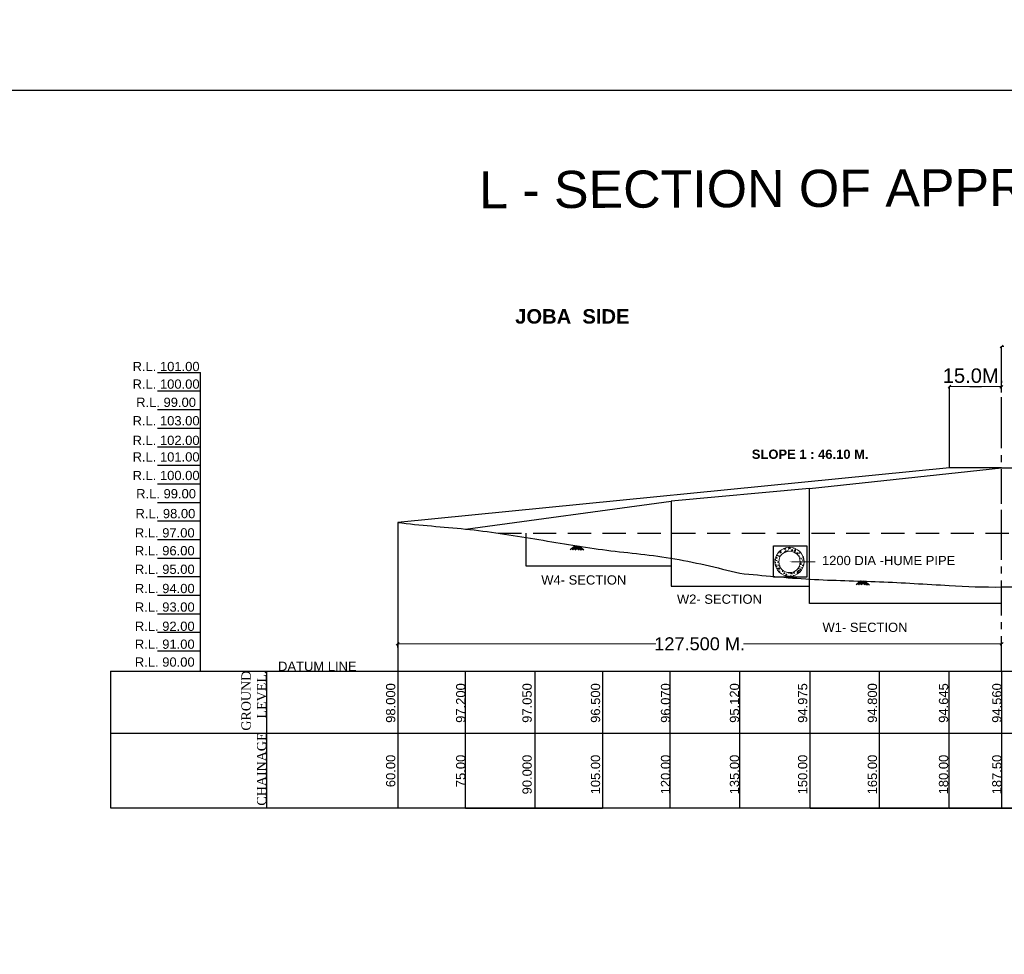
# Model space of a CAD drawing. Header units: millimetres. Extents: x -110772 to 10578, y 1312 to 153908.
# Tile 5 of 19: x -106517 to -105987, y 151883 to 152386. Entities that reach past the tile are written whole.
import ezdxf
from ezdxf import colors
from ezdxf.entities.mleader import LeaderData, LeaderLine
from ezdxf.math import Vec2, Vec3

# ---------------------------------------------------------------- set-up
doc = ezdxf.new("R2010")
doc.units = ezdxf.units.MM
doc.header["$MEASUREMENT"] = 0
doc.header["$PDMODE"] = 35
doc.header["$PDSIZE"] = -50
doc.linetypes.add('CENTER', pattern=[2, 1.25, -0.25, 0.25, -0.25])
doc.linetypes.add('DASHED2', pattern=[0.375, 0.25, -0.125])
doc.layers.add('DIMENISION', color=4, linetype='Continuous', lineweight=13)
doc.styles.add('GOMTI', font='arial.ttf', dxfattribs={"height": 5})
doc.styles.get("Standard").update_dxf_attribs({"font": 'arial.ttf', "height": 2.5})
doc.dimstyles.get("Standard").update_dxf_attribs({"dimtxt": 2.5, "dimasz": 1.5, "dimexe": 0.18, "dimexo": 0.0625, "dimgap": 0.09, "dimtad": 0, "dimtih": 1, "dimtoh": 1, "dimdec": 1, "dimzin": 0, "dimdsep": 46, "dimtxsty": 'Standard', "dimblk": 'OBLIQUE', "dimcen": 0.5, "dimadec": 0, "dimazin": 0, "dimtfac": 1, "dimtdec": 1, "dimtofl": 0, "dimtmove": 0, "dimatfit": 3, "dimfxl": 1, "dimtolj": 1, "dimtzin": 0, "dimlwd": 5, "dimarcsym": 0})

# ---------------------------------------------------------------- blocks, each defined once
blk = doc.blocks.new('_Oblique')
at = {"color": 0, "linetype": 'ByBlock', "lineweight": -2}
blk.add_line((-0.5, -0.5), (0.5, 0.5), dxfattribs=at)
blk = doc.blocks.new('*D22')
at = {"color": 0, "lineweight": -2, "transparency": 16777216}
for p, q in [((-106313.73, 152048.13), (-106313.73, 152050.24)), ((-105988.4, 152050.06), (-105988.4, 152050.24))]:
    blk.add_line(p, q, dxfattribs=at)
at = {"color": 0, "lineweight": 5, "transparency": 16777216}
for p, q in [((-106313.73, 152050.06), (-106174.66, 152050.06)), ((-105988.4, 152050.06), (-106127.47, 152050.06))]:
    blk.add_line(p, q, dxfattribs=at)
at = {"layer": 'Defpoints', "color": 0, "transparency": 16777216}
for p in [(-106313.73, 152050.06), (-105988.4, 152050.06), (-106313.73, 152048.06)]:
    blk.add_point(p, dxfattribs=at)
at = {"color": 0, "lineweight": 5, "transparency": 16777216, "xscale": 1.5, "yscale": 1.5, "zscale": 1.5, "rotation": 180}
blk.add_blockref('_Oblique', (-106313.73, 152050.06), dxfattribs=at)
at = {"color": 0, "lineweight": 5, "transparency": 16777216, "xscale": 1.5, "yscale": 1.5, "zscale": 1.5}
blk.add_blockref('_Oblique', (-105988.4, 152050.06), dxfattribs=at)
at = {"color": 0, "transparency": 16777216, "insert": (-106151.06, 152050.06), "char_height": 2.5, "attachment_point": 5}
blk.add_mtext('\\A1;{\\H2.8x;127.500 M.}', dxfattribs=at)

msp = doc.modelspace()

# ---------------------------------------------------------------- hatches: boundary and pattern name
h = msp.add_hatch()
h.set_pattern_fill('AR-CONC', color=256, scale=1.5)
h.set_pattern_definition([(50, (392018.804, -302609.724), (10.75890274, -0.94128202), [1.125, -12.375]), (355, (392018.804, -302609.724), (-2.08127, 11.282882), [0.9, -9.9]), (100.4514445, (392019.701, -302609.802), (8.6776327, 10.34159986), [0.95610288, -10.51713168]), (46.1842, (392018.804, -302606.724), (16.00861996, -2.4827892), [1.6875, -18.5625]), (96.6356355, (392020.138, -302606.93), (14.0199292, 14.611779), [1.43415513, -15.7757064]), (351.184164, (392018.804, -302606.724), (14.01992918, 14.611779), [1.35, -14.85]), (21, (392020.304, -302607.474), (8.95360578, -6.03928336), [1.125, -12.375]), (326, (392020.304, -302607.474), (3.64972998, 10.87725068), [0.9, -9.9]), (71.4514447, (392021.05, -302607.977), (12.60333565, 4.8379673), [0.95610285, -10.51713168]), (37.5, (392018.804, -302609.724), (0.18239783, 4.993407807), [0, -9.78, 0, -10.05, 0, -9.9375]), (7.5, (392018.804, -302609.724), (3.94604306, 5.91617568), [0, -5.73, 0, -9.555, 0, -3.7875]), (327.5, (392015.459, -302609.724), (8.007336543, -0.338323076), [0, -3.75, 0, -11.7, 0, -15.525]), (317.5, (392013.959, -302609.724), (8.74779254, 1.501574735), [0, -4.875, 0, -7.77, 0, -11.025])])
h.paths.add_polyline_path([(-104330.44, 151950.11), (-104330.44, 151957.81), (-104491.45, 151957.81), (-104491.45, 151950.11)])
h.paths.add_polyline_path([(-104418.53, 151994.95), (-104203.35, 151994.95), (-104203.35, 152031), (-104418.53, 152031)], flags=9)
h.paths.add_polyline_path([(-103773.8, 152375.33), (-103452.83, 152375.33), (-103452.83, 152398.6), (-103773.8, 152398.6)], flags=9)
h.paths.add_polyline_path([(-104072.83, 152231.23), (-103926.52, 152231.23), (-103926.52, 152254.49), (-104072.83, 152254.49)], flags=9)
h.paths.add_polyline_path([(-104105.69, 152114.49), (-103770.7, 152114.49), (-103770.7, 152137.77), (-104105.69, 152137.77)], flags=9)
h.paths.add_polyline_path([(-104066.94, 152146.19), (-103836.83, 152146.19), (-103836.83, 152169.45), (-104066.94, 152169.45)], flags=9)
h.paths.add_polyline_path([(-104074.1, 152204.1), (-103863.76, 152204.1), (-103863.76, 152227.37), (-104074.1, 152227.37)], flags=9)
h.paths.add_polyline_path([(-105184.9, 153159.8), (-105113.34, 153159.8), (-105113.34, 153190.71), (-105184.9, 153190.71)], flags=9)
h.paths.add_polyline_path([(-104347.38, 152490.26), (-104347.38, 152573.51), (-104378.29, 152573.51), (-104378.29, 152490.26)], flags=9)
h.paths.add_polyline_path([(-104347.38, 152617.54), (-104347.38, 152689.13), (-104378.29, 152689.13), (-104378.29, 152617.54)], flags=9)
h.paths.add_polyline_path([(-103707.36, 152494.38), (-103707.36, 152577.63), (-103738.27, 152577.63), (-103738.27, 152494.38)], flags=9)
h.paths.add_polyline_path([(-103705.76, 152621.6), (-103705.76, 152693.19), (-103736.67, 152693.19), (-103736.67, 152621.6)], flags=9)
h.paths.add_polyline_path([(-103824.33, 152492.73), (-103824.33, 152575.98), (-103855.24, 152575.98), (-103855.24, 152492.73)], flags=9)
h.paths.add_polyline_path([(-103822.73, 152608.35), (-103822.73, 152691.6), (-103853.64, 152691.6), (-103853.64, 152608.35)], flags=9)
h.paths.add_polyline_path([(-105091.54, 153147.57), (-105091.54, 153204.82), (-105116.27, 153204.82), (-105116.27, 153147.57)], flags=9)
h.paths.add_polyline_path([(-103930.6, 152490.26), (-103930.6, 152573.51), (-103961.51, 152573.51), (-103961.51, 152490.26)], flags=9)
h.paths.add_polyline_path([(-103933.2, 152618), (-103933.2, 152689.59), (-103964.11, 152689.59), (-103964.11, 152618)], flags=9)
h.paths.add_polyline_path([(-104047.82, 152490.26), (-104047.82, 152573.51), (-104078.73, 152573.51), (-104078.73, 152490.26)], flags=9)
h.paths.add_polyline_path([(-104046.22, 152617.54), (-104046.22, 152689.13), (-104077.13, 152689.13), (-104077.13, 152617.54)], flags=9)
h.paths.add_polyline_path([(-104159.46, 152490.26), (-104159.46, 152573.51), (-104190.37, 152573.51), (-104190.37, 152490.26)], flags=9)
h.paths.add_polyline_path([(-104157.86, 152617.37), (-104157.86, 152688.96), (-104188.77, 152688.96), (-104188.77, 152617.37)], flags=9)
h.paths.add_polyline_path([(-105977.96, 152490.26), (-105977.96, 152573.51), (-106008.88, 152573.51), (-106008.88, 152490.26)], flags=9)
h.paths.add_polyline_path([(-105977.96, 152617.37), (-105977.96, 152688.96), (-106008.88, 152688.96), (-106008.88, 152617.37)], flags=9)
h.paths.add_polyline_path([(-105866.54, 152490.26), (-105866.54, 152573.51), (-105897.45, 152573.51), (-105897.45, 152490.26)], flags=9)
h.paths.add_polyline_path([(-105866.54, 152617.37), (-105866.54, 152688.96), (-105897.45, 152688.96), (-105897.45, 152617.37)], flags=9)
h.paths.add_polyline_path([(-105756, 152490.26), (-105756, 152573.51), (-105786.91, 152573.51), (-105786.91, 152490.26)], flags=9)
h.paths.add_polyline_path([(-105756, 152617.37), (-105756, 152688.96), (-105786.91, 152688.96), (-105786.91, 152617.37)], flags=9)
h.paths.add_polyline_path([(-105642.81, 152490.26), (-105642.81, 152573.51), (-105673.72, 152573.51), (-105673.72, 152490.26)], flags=9)
h.paths.add_polyline_path([(-105642.81, 152617.37), (-105642.81, 152688.96), (-105673.72, 152688.96), (-105673.72, 152617.37)], flags=9)
h.paths.add_polyline_path([(-105531.38, 152501.92), (-105531.38, 152573.51), (-105562.29, 152573.51), (-105562.29, 152501.92)], flags=9)
h.paths.add_polyline_path([(-105531.38, 152617.54), (-105531.38, 152689.13), (-105562.29, 152689.13), (-105562.29, 152617.54)], flags=9)
h.paths.add_polyline_path([(-105425.26, 152501.92), (-105425.26, 152573.51), (-105456.17, 152573.51), (-105456.17, 152501.92)], flags=9)
h.paths.add_polyline_path([(-105425.26, 152617.37), (-105425.26, 152688.96), (-105456.17, 152688.96), (-105456.17, 152617.37)], flags=9)
h.paths.add_polyline_path([(-105308.53, 152501.92), (-105308.53, 152573.51), (-105339.44, 152573.51), (-105339.44, 152501.92)], flags=9)
h.paths.add_polyline_path([(-105308.53, 152617.54), (-105308.53, 152689.13), (-105339.44, 152689.13), (-105339.44, 152617.54)], flags=9)
h.paths.add_polyline_path([(-105107.42, 152513.57), (-105107.42, 152573.51), (-105138.33, 152573.51), (-105138.33, 152513.57)], flags=9)
h.paths.add_polyline_path([(-105107.42, 152617.54), (-105107.42, 152689.13), (-105138.33, 152689.13), (-105138.33, 152617.54)], flags=9)
h.paths.add_polyline_path([(-104467.39, 152489.81), (-104467.39, 152573.06), (-104498.3, 152573.06), (-104498.3, 152489.81)], flags=9)
h.paths.add_polyline_path([(-104467.39, 152616.92), (-104467.39, 152688.51), (-104498.3, 152688.51), (-104498.3, 152616.92)], flags=9)
h.paths.add_polyline_path([(-104578.08, 152501.46), (-104578.08, 152573.06), (-104608.99, 152573.06), (-104608.99, 152501.46)], flags=9)
h.paths.add_polyline_path([(-104578.08, 152616.92), (-104578.08, 152688.51), (-104608.99, 152688.51), (-104608.99, 152616.92)], flags=9)
h.paths.add_polyline_path([(-104690.23, 152501.46), (-104690.23, 152573.06), (-104721.14, 152573.06), (-104721.14, 152501.46)], flags=9)
h.paths.add_polyline_path([(-104690.23, 152617.08), (-104690.23, 152688.68), (-104721.14, 152688.68), (-104721.14, 152617.08)], flags=9)
h.paths.add_polyline_path([(-104802.77, 152501.46), (-104802.77, 152573.06), (-104833.68, 152573.06), (-104833.68, 152501.46)], flags=9)
h.paths.add_polyline_path([(-104802.77, 152616.92), (-104802.77, 152688.51), (-104833.68, 152688.51), (-104833.68, 152616.92)], flags=9)
h.paths.add_polyline_path([(-104914.5, 152501.46), (-104914.5, 152573.06), (-104945.41, 152573.06), (-104945.41, 152501.46)], flags=9)
h.paths.add_polyline_path([(-104914.49, 152617.08), (-104914.49, 152688.68), (-104945.4, 152688.68), (-104945.4, 152617.08)], flags=9)
h.paths.add_polyline_path([(-105028.41, 152501.46), (-105028.41, 152573.06), (-105059.32, 152573.06), (-105059.32, 152501.46)], flags=9)
h.paths.add_polyline_path([(-105028.42, 152617.08), (-105028.42, 152688.68), (-105059.33, 152688.68), (-105059.33, 152617.08)], flags=9)
h.paths.add_polyline_path([(-104271.8, 152490.26), (-104271.8, 152573.51), (-104302.71, 152573.51), (-104302.71, 152490.26)], flags=9)
h.paths.add_polyline_path([(-104270.2, 152617.54), (-104270.2, 152689.13), (-104301.11, 152689.13), (-104301.11, 152617.54)], flags=9)
h.paths.add_polyline_path([(-105193.57, 152501.92), (-105193.57, 152573.51), (-105224.48, 152573.51), (-105224.48, 152501.92)], flags=9)
h.paths.add_polyline_path([(-105193.57, 152617.54), (-105193.57, 152689.13), (-105224.48, 152689.13), (-105224.48, 152617.54)], flags=9)
h.paths.add_polyline_path([(-104816.48, 153125.41), (-104500.37, 153125.41), (-104500.37, 153156.32), (-104816.48, 153156.32)], flags=9)
h.paths.add_polyline_path([(-104247.57, 153147.57), (-104247.57, 153204.82), (-104272.3, 153204.82), (-104272.3, 153147.57)], flags=9)
h.paths.add_polyline_path([(-106296.3, 152672.98), (-106161.89, 152672.98), (-106161.89, 152703.89), (-106296.3, 152703.89)], flags=9)
h.paths.add_polyline_path([(-104855.94, 152999.37), (-104715.66, 152999.37), (-104715.66, 153030.29), (-104855.94, 153030.29)], flags=9)
h.paths.add_polyline_path([(-105537.68, 153245.79), (-104460.16, 153250.49), (-104460.29, 153281.4), (-105537.82, 153276.7)], flags=9)
h.paths.add_polyline_path([(-106273.53, 153177.82), (-106157.58, 153177.82), (-106157.58, 153208.73), (-106273.53, 153208.73)], flags=9)
h.paths.add_polyline_path([(-106273.53, 153149.39), (-106157.58, 153149.39), (-106157.58, 153180.3), (-106273.53, 153180.3)], flags=9)
h.paths.add_polyline_path([(-106268.41, 153119.93), (-106162.7, 153119.93), (-106162.7, 153150.84), (-106268.41, 153150.84)], flags=9)
h.paths.add_polyline_path([(-106273.53, 153090.12), (-106157.58, 153090.12), (-106157.58, 153121.03), (-106273.53, 153121.03)], flags=9)
h.paths.add_polyline_path([(-106273.53, 153058.4), (-106157.58, 153058.4), (-106157.58, 153089.31), (-106273.53, 153089.31)], flags=9)
h.paths.add_polyline_path([(-106273.53, 153031.71), (-106157.58, 153031.71), (-106157.58, 153062.62), (-106273.53, 153062.62)], flags=9)
h.paths.add_polyline_path([(-106273.53, 153001.68), (-106157.58, 153001.68), (-106157.58, 153032.59), (-106273.53, 153032.59)], flags=9)
h.paths.add_polyline_path([(-106270.56, 152700.15), (-106164.84, 152700.15), (-106164.84, 152731.06), (-106270.56, 152731.06)], flags=9)
h.paths.add_polyline_path([(-106270.56, 152729.07), (-106164.84, 152729.07), (-106164.84, 152759.98), (-106270.56, 152759.98)], flags=9)
h.paths.add_polyline_path([(-106270.56, 152757.99), (-106164.84, 152757.99), (-106164.84, 152788.91), (-106270.56, 152788.91)], flags=9)
h.paths.add_polyline_path([(-106270.56, 152789.06), (-106164.84, 152789.06), (-106164.84, 152819.97), (-106270.56, 152819.97)], flags=9)
h.paths.add_polyline_path([(-106270.56, 152819.05), (-106164.84, 152819.05), (-106164.84, 152849.96), (-106270.56, 152849.96)], flags=9)
h.paths.add_polyline_path([(-106270.56, 152850.12), (-106164.84, 152850.12), (-106164.84, 152881.03), (-106270.56, 152881.03)], flags=9)
h.paths.add_polyline_path([(-106270.56, 152880.11), (-106164.84, 152880.11), (-106164.84, 152911.02), (-106270.56, 152911.02)], flags=9)
h.paths.add_polyline_path([(-106270.56, 152909.03), (-106164.84, 152909.03), (-106164.84, 152939.94), (-106270.56, 152939.94)], flags=9)
h.paths.add_polyline_path([(-106269.49, 152940.09), (-106163.77, 152940.09), (-106163.77, 152971), (-106269.49, 152971)], flags=9)
h.paths.add_polyline_path([(-106268.41, 152972.23), (-106162.7, 152972.23), (-106162.7, 153003.14), (-106268.41, 153003.14)], flags=9)
h.paths.add_polyline_path([(-104065.2, 153072.1), (-103944.71, 153072.62), (-103944.84, 153103.54), (-104065.33, 153103.01)], flags=9)
h.paths.add_polyline_path([(-105513.4, 153079.38), (-105392.9, 153079.38), (-105392.9, 153110.29), (-105513.4, 153110.29)], flags=9)
h.paths.add_polyline_path([(-104631.18, 152501.92), (-104631.18, 152573.51), (-104662.09, 152573.51), (-104662.09, 152501.92)], flags=9)
h.paths.add_polyline_path([(-104631.18, 152617.54), (-104631.18, 152689.13), (-104662.09, 152689.13), (-104662.09, 152617.54)], flags=9)
h.paths.add_polyline_path([(-104240.22, 152490.26), (-104240.22, 152573.51), (-104271.13, 152573.51), (-104271.13, 152490.26)], flags=9)
h.paths.add_polyline_path([(-104240.23, 152617.54), (-104240.23, 152689.13), (-104271.14, 152689.13), (-104271.14, 152617.54)], flags=9)
h.paths.add_polyline_path([(-104405.42, 152490.26), (-104405.42, 152573.51), (-104436.33, 152573.51), (-104436.33, 152490.26)], flags=9)
h.paths.add_polyline_path([(-104405.43, 152617.54), (-104405.43, 152689.13), (-104436.34, 152689.13), (-104436.34, 152617.54)], flags=9)
h.paths.add_polyline_path([(-104521.41, 152490.73), (-104521.41, 152573.97), (-104552.32, 152573.97), (-104552.32, 152490.73)], flags=9)
h.paths.add_polyline_path([(-104521.41, 152618), (-104521.41, 152689.59), (-104552.32, 152689.59), (-104552.32, 152618)], flags=9)
h.paths.add_polyline_path([(-104746.08, 152497.76), (-104746.08, 152569.36), (-104776.99, 152569.36), (-104776.99, 152497.76)], flags=9)
h.paths.add_polyline_path([(-104746.08, 152613.38), (-104746.08, 152684.97), (-104776.99, 152684.97), (-104776.99, 152613.38)], flags=9)
h.paths.add_polyline_path([(-104857.32, 152501.26), (-104857.32, 152572.85), (-104888.23, 152572.85), (-104888.23, 152501.26)], flags=9)
h.paths.add_polyline_path([(-104857.32, 152616.71), (-104857.32, 152688.3), (-104888.23, 152688.3), (-104888.23, 152616.71)], flags=9)
h.paths.add_polyline_path([(-104969.44, 152501.46), (-104969.44, 152573.06), (-105000.35, 152573.06), (-105000.35, 152501.46)], flags=9)
h.paths.add_polyline_path([(-104969.44, 152617.08), (-104969.44, 152688.68), (-105000.35, 152688.68), (-105000.35, 152617.08)], flags=9)
h.paths.add_polyline_path([(-105080.42, 152513.57), (-105080.42, 152573.51), (-105111.33, 152573.51), (-105111.33, 152513.57)], flags=9)
h.paths.add_polyline_path([(-105080.42, 152617.37), (-105080.42, 152688.96), (-105111.33, 152688.96), (-105111.33, 152617.37)], flags=9)
h.paths.add_polyline_path([(-105826.98, 151904.31), (-105200.9, 151904.31), (-105200.9, 151954.11), (-105826.98, 151954.11)], flags=9)
h.paths.add_polyline_path([(-105004.89, 152125.83), (-104823.63, 152125.83), (-104823.63, 152149.12), (-105004.89, 152149.12)], flags=9)
h.paths.add_polyline_path([(-105985.66, 152146.08), (-105867.67, 152199.97), (-105878.82, 152224.37), (-105996.8, 152170.48)], flags=9)
h.paths.add_polyline_path([(-105555.04, 152342.72), (-105483.32, 152342.72), (-105483.32, 152365.7), (-105555.04, 152365.7)], flags=9)
h.paths.add_polyline_path([(-105510.51, 151865.54), (-105338.78, 151865.54), (-105338.78, 151901.59), (-105510.51, 151901.59)], flags=9)
h.paths.add_polyline_path([(-106311.36, 152195.78), (-106034.88, 152195.78), (-106034.88, 152302.21), (-106311.36, 152302.21)], flags=9)
h.paths.add_polyline_path([(-105421.92, 152173.96), (-105275.6, 152173.96), (-105275.6, 152197.23), (-105421.92, 152197.23)], flags=9)
h.paths.add_polyline_path([(-105420.47, 152078.12), (-105085.48, 152078.12), (-105085.48, 152101.4), (-105420.47, 152101.4)], flags=9)
h.paths.add_polyline_path([(-105419.64, 152100.94), (-105189.53, 152100.94), (-105189.53, 152124.21), (-105419.64, 152124.21)], flags=9)
h.paths.add_polyline_path([(-105424.56, 152149.24), (-105214.22, 152149.24), (-105214.22, 152172.51), (-105424.56, 152172.51)], flags=9)
h.paths.add_polyline_path([(-105810.5, 152139.65), (-105620.21, 152139.65), (-105620.21, 152195.82), (-105810.5, 152195.82)], flags=9)
h.paths.add_polyline_path([(-105545.89, 152300.65), (-105474.17, 152300.65), (-105474.17, 152323.63), (-105545.89, 152323.63)], flags=9)
h.paths.add_polyline_path([(-104229.12, 151865.54), (-104057.38, 151865.54), (-104057.38, 151901.59), (-104229.12, 151901.59)], flags=9)
h.paths.add_polyline_path([(-103948.49, 153262.78), (-103754.71, 153261.5), (-103754.51, 153292.41), (-103948.29, 153293.69)], flags=9)
h.paths.add_polyline_path([(-106233.82, 153258.51), (-106036.55, 153259.37), (-106036.68, 153290.28), (-106233.95, 153289.42)], flags=9)
h.paths.add_polyline_path([(-106090.95, 152481.75), (-106090.95, 152604.9), (-106122.98, 152604.9), (-106122.98, 152481.75)], flags=9)
h.paths.add_polyline_path([(-106090.95, 152602.88), (-106090.95, 152705.85), (-106147.98, 152705.85), (-106147.98, 152602.88)], flags=9)
h = msp.add_hatch()
h.set_pattern_fill('AR-CONC', color=256, scale=0.75)
h.set_pattern_definition([(50, (142779.7787, -75808.39), (5.37945137, -0.47064101), [0.5625, -6.1875]), (355, (142779.779, -75808.39), (-1.040635, 5.641441), [0.45, -4.95]), (100.4514445, (142780.227, -75808.4294), (4.33881635, 5.17079993), [0.47805144, -5.25856584]), (46.1842, (142779.779, -75806.89), (8.00430998, -1.2413946), [0.84375, -9.28125]), (96.6356355, (142780.446, -75806.994), (7.0099646, 7.3058895), [0.71707757, -7.8878532]), (351.184164, (142779.779, -75806.89), (7.00996459, 7.3058895), [0.675, -7.425]), (21, (142780.5287, -75807.265), (4.47680289, -3.01964168), [0.5625, -6.1875]), (326, (142780.529, -75807.265), (1.82486499, 5.43862534), [0.45, -4.95]), (71.4514447, (142780.902, -75807.517), (6.301667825, 2.41898365), [0.478051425, -5.25856584]), (37.5, (142779.7787, -75808.3902), (0.091198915, 2.496703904), [0, -4.89, 0, -5.025, 0, -4.96875]), (7.5, (142779.7787, -75808.3902), (1.97302153, 2.95808784), [0, -2.865, 0, -4.7775, 0, -1.89375]), (327.5, (142778.1062, -75808.3902), (4.003668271, -0.169161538), [0, -1.875, 0, -5.85, 0, -7.7625]), (317.5, (142777.3562, -75808.3902), (4.37389627, 0.750787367), [0, -2.4375, 0, -3.885, 0, -5.5125])])
h.paths.add_polyline_path([(-105394.84, 151471.53), (-105394.84, 151475.38), (-105475.35, 151475.38), (-105475.35, 151471.53)])
h.paths.add_polyline_path([(-105438.89, 151493.95), (-105331.3, 151493.95), (-105331.3, 151511.97), (-105438.89, 151511.97)], flags=9)
h.paths.add_polyline_path([(-105116.53, 151684.14), (-104956.04, 151684.14), (-104956.04, 151695.77), (-105116.53, 151695.77)], flags=9)
h.paths.add_polyline_path([(-105266.04, 151612.08), (-105192.88, 151612.08), (-105192.88, 151623.72), (-105266.04, 151623.72)], flags=9)
h.paths.add_polyline_path([(-105282.47, 151553.72), (-105114.98, 151553.72), (-105114.98, 151565.36), (-105282.47, 151565.36)], flags=9)
h.paths.add_polyline_path([(-105263.1, 151569.56), (-105148.04, 151569.56), (-105148.04, 151581.2), (-105263.1, 151581.2)], flags=9)
h.paths.add_polyline_path([(-105266.67, 151598.52), (-105161.5, 151598.52), (-105161.5, 151610.16), (-105266.67, 151610.16)], flags=9)
h.paths.add_polyline_path([(-105822.07, 152076.37), (-105786.29, 152076.37), (-105786.29, 152091.83), (-105822.07, 152091.83)], flags=9)
h.paths.add_polyline_path([(-105403.31, 151741.6), (-105403.31, 151783.23), (-105418.77, 151783.23), (-105418.77, 151741.6)], flags=9)
h.paths.add_polyline_path([(-105403.31, 151805.24), (-105403.31, 151841.04), (-105418.77, 151841.04), (-105418.77, 151805.24)], flags=9)
h.paths.add_polyline_path([(-105083.3, 151743.66), (-105083.3, 151785.28), (-105098.76, 151785.28), (-105098.76, 151743.66)], flags=9)
h.paths.add_polyline_path([(-105082.5, 151807.27), (-105082.5, 151843.07), (-105097.96, 151843.07), (-105097.96, 151807.27)], flags=9)
h.paths.add_polyline_path([(-105141.79, 151742.84), (-105141.79, 151784.46), (-105157.24, 151784.46), (-105157.24, 151742.84)], flags=9)
h.paths.add_polyline_path([(-105140.99, 151800.65), (-105140.99, 151842.27), (-105156.44, 151842.27), (-105156.44, 151800.65)], flags=9)
h.paths.add_polyline_path([(-105775.4, 152070.26), (-105775.4, 152098.88), (-105787.76, 152098.88), (-105787.76, 152070.26)], flags=9)
h.paths.add_polyline_path([(-105194.92, 151741.6), (-105194.92, 151783.23), (-105210.38, 151783.23), (-105210.38, 151741.6)], flags=9)
h.paths.add_polyline_path([(-105196.22, 151805.47), (-105196.22, 151841.27), (-105211.68, 151841.27), (-105211.68, 151805.47)], flags=9)
h.paths.add_polyline_path([(-105253.53, 151741.6), (-105253.53, 151783.23), (-105268.99, 151783.23), (-105268.99, 151741.6)], flags=9)
h.paths.add_polyline_path([(-105252.73, 151805.24), (-105252.73, 151841.04), (-105268.19, 151841.04), (-105268.19, 151805.24)], flags=9)
h.paths.add_polyline_path([(-105309.35, 151741.6), (-105309.35, 151783.23), (-105324.81, 151783.23), (-105324.81, 151741.6)], flags=9)
h.paths.add_polyline_path([(-105308.55, 151805.16), (-105308.55, 151840.95), (-105324.01, 151840.95), (-105324.01, 151805.16)], flags=9)
h.paths.add_polyline_path([(-106218.61, 151741.6), (-106218.61, 151783.23), (-106234.06, 151783.23), (-106234.06, 151741.6)], flags=9)
h.paths.add_polyline_path([(-106218.61, 151805.16), (-106218.61, 151840.95), (-106234.06, 151840.95), (-106234.06, 151805.16)], flags=9)
h.paths.add_polyline_path([(-106162.89, 151741.6), (-106162.89, 151783.23), (-106178.35, 151783.23), (-106178.35, 151741.6)], flags=9)
h.paths.add_polyline_path([(-106162.89, 151805.16), (-106162.89, 151840.95), (-106178.35, 151840.95), (-106178.35, 151805.16)], flags=9)
h.paths.add_polyline_path([(-106107.62, 151741.6), (-106107.62, 151783.23), (-106123.08, 151783.23), (-106123.08, 151741.6)], flags=9)
h.paths.add_polyline_path([(-106107.62, 151805.16), (-106107.62, 151840.95), (-106123.08, 151840.95), (-106123.08, 151805.16)], flags=9)
h.paths.add_polyline_path([(-106051.03, 151741.6), (-106051.03, 151783.23), (-106066.48, 151783.23), (-106066.48, 151741.6)], flags=9)
h.paths.add_polyline_path([(-106051.03, 151805.16), (-106051.03, 151840.95), (-106066.48, 151840.95), (-106066.48, 151805.16)], flags=9)
h.paths.add_polyline_path([(-105995.31, 151747.43), (-105995.31, 151783.23), (-106010.77, 151783.23), (-106010.77, 151747.43)], flags=9)
h.paths.add_polyline_path([(-105995.31, 151805.24), (-105995.31, 151841.04), (-106010.77, 151841.04), (-106010.77, 151805.24)], flags=9)
h.paths.add_polyline_path([(-105942.26, 151747.43), (-105942.26, 151783.23), (-105957.71, 151783.23), (-105957.71, 151747.43)], flags=9)
h.paths.add_polyline_path([(-105942.26, 151805.16), (-105942.26, 151840.95), (-105957.71, 151840.95), (-105957.71, 151805.16)], flags=9)
h.paths.add_polyline_path([(-105883.89, 151747.43), (-105883.89, 151783.23), (-105899.35, 151783.23), (-105899.35, 151747.43)], flags=9)
h.paths.add_polyline_path([(-105883.89, 151805.24), (-105883.89, 151841.04), (-105899.35, 151841.04), (-105899.35, 151805.24)], flags=9)
h.paths.add_polyline_path([(-105783.33, 151753.26), (-105783.33, 151783.23), (-105798.79, 151783.23), (-105798.79, 151753.26)], flags=9)
h.paths.add_polyline_path([(-105783.33, 151805.24), (-105783.33, 151841.04), (-105798.79, 151841.04), (-105798.79, 151805.24)], flags=9)
h.paths.add_polyline_path([(-105463.32, 151741.38), (-105463.32, 151783), (-105478.77, 151783), (-105478.77, 151741.38)], flags=9)
h.paths.add_polyline_path([(-105463.32, 151804.93), (-105463.32, 151840.73), (-105478.77, 151840.73), (-105478.77, 151804.93)], flags=9)
h.paths.add_polyline_path([(-105518.66, 151747.2), (-105518.66, 151783), (-105534.12, 151783), (-105534.12, 151747.2)], flags=9)
h.paths.add_polyline_path([(-105518.66, 151804.93), (-105518.66, 151840.73), (-105534.12, 151840.73), (-105534.12, 151804.93)], flags=9)
h.paths.add_polyline_path([(-105574.74, 151747.2), (-105574.74, 151783), (-105590.2, 151783), (-105590.2, 151747.2)], flags=9)
h.paths.add_polyline_path([(-105574.74, 151805.01), (-105574.74, 151840.81), (-105590.2, 151840.81), (-105590.2, 151805.01)], flags=9)
h.paths.add_polyline_path([(-105631.01, 151747.2), (-105631.01, 151783), (-105646.46, 151783), (-105646.46, 151747.2)], flags=9)
h.paths.add_polyline_path([(-105631.01, 151804.93), (-105631.01, 151840.73), (-105646.46, 151840.73), (-105646.46, 151804.93)], flags=9)
h.paths.add_polyline_path([(-105686.87, 151747.2), (-105686.87, 151783), (-105702.33, 151783), (-105702.33, 151747.2)], flags=9)
h.paths.add_polyline_path([(-105686.87, 151805.01), (-105686.87, 151840.81), (-105702.32, 151840.81), (-105702.32, 151805.01)], flags=9)
h.paths.add_polyline_path([(-105743.83, 151747.2), (-105743.83, 151783), (-105759.29, 151783), (-105759.29, 151747.2)], flags=9)
h.paths.add_polyline_path([(-105743.83, 151805.01), (-105743.83, 151840.81), (-105759.29, 151840.81), (-105759.29, 151805.01)], flags=9)
h.paths.add_polyline_path([(-105365.52, 151741.6), (-105365.52, 151783.23), (-105380.98, 151783.23), (-105380.98, 151741.6)], flags=9)
h.paths.add_polyline_path([(-105364.72, 151805.24), (-105364.72, 151841.04), (-105380.18, 151841.04), (-105380.18, 151805.24)], flags=9)
h.paths.add_polyline_path([(-105826.41, 151747.43), (-105826.41, 151783.23), (-105841.86, 151783.23), (-105841.86, 151747.43)], flags=9)
h.paths.add_polyline_path([(-105826.41, 151805.24), (-105826.41, 151841.04), (-105841.86, 151841.04), (-105841.86, 151805.24)], flags=9)
h.paths.add_polyline_path([(-105637.86, 152059.18), (-105479.81, 152059.18), (-105479.81, 152074.63), (-105637.86, 152074.63)], flags=9)
h.paths.add_polyline_path([(-105353.41, 152070.26), (-105353.41, 152098.88), (-105365.77, 152098.88), (-105365.77, 152070.26)], flags=9)
h.paths.add_polyline_path([(-106377.77, 151832.96), (-106310.57, 151832.96), (-106310.57, 151848.42), (-106377.77, 151848.42)], flags=9)
h.paths.add_polyline_path([(-105657.59, 151996.16), (-105587.45, 151996.16), (-105587.45, 152011.61), (-105657.59, 152011.61)], flags=9)
h.paths.add_polyline_path([(-105998.46, 152119.36), (-105459.7, 152121.72), (-105459.77, 152137.17), (-105998.53, 152134.82)], flags=9)
h.paths.add_polyline_path([(-106366.39, 152085.38), (-106308.41, 152085.38), (-106308.41, 152100.84), (-106366.39, 152100.84)], flags=9)
h.paths.add_polyline_path([(-106366.39, 152071.17), (-106308.41, 152071.17), (-106308.41, 152086.62), (-106366.39, 152086.62)], flags=9)
h.paths.add_polyline_path([(-106363.83, 152056.44), (-106310.97, 152056.44), (-106310.97, 152071.89), (-106363.83, 152071.89)], flags=9)
h.paths.add_polyline_path([(-106366.39, 152041.53), (-106308.41, 152041.53), (-106308.41, 152056.99), (-106366.39, 152056.99)], flags=9)
h.paths.add_polyline_path([(-106366.39, 152025.67), (-106308.41, 152025.67), (-106308.41, 152041.13), (-106366.39, 152041.13)], flags=9)
h.paths.add_polyline_path([(-106366.39, 152012.32), (-106308.41, 152012.32), (-106308.41, 152027.78), (-106366.39, 152027.78)], flags=9)
h.paths.add_polyline_path([(-106366.39, 151997.31), (-106308.41, 151997.31), (-106308.41, 152012.77), (-106366.39, 152012.77)], flags=9)
h.paths.add_polyline_path([(-106364.9, 151846.55), (-106312.04, 151846.55), (-106312.04, 151862), (-106364.9, 151862)], flags=9)
h.paths.add_polyline_path([(-106364.9, 151861.01), (-106312.04, 151861.01), (-106312.04, 151876.46), (-106364.9, 151876.46)], flags=9)
h.paths.add_polyline_path([(-106364.9, 151875.47), (-106312.04, 151875.47), (-106312.04, 151890.92), (-106364.9, 151890.92)], flags=9)
h.paths.add_polyline_path([(-106364.9, 151891), (-106312.04, 151891), (-106312.04, 151906.46), (-106364.9, 151906.46)], flags=9)
h.paths.add_polyline_path([(-106364.9, 151906), (-106312.04, 151906), (-106312.04, 151921.45), (-106364.9, 151921.45)], flags=9)
h.paths.add_polyline_path([(-106364.9, 151921.53), (-106312.04, 151921.53), (-106312.04, 151936.98), (-106364.9, 151936.98)], flags=9)
h.paths.add_polyline_path([(-106364.9, 151936.53), (-106312.04, 151936.53), (-106312.04, 151951.98), (-106364.9, 151951.98)], flags=9)
h.paths.add_polyline_path([(-106364.9, 151950.99), (-106312.04, 151950.99), (-106312.04, 151966.44), (-106364.9, 151966.44)], flags=9)
h.paths.add_polyline_path([(-106364.37, 151966.52), (-106311.51, 151966.52), (-106311.51, 151981.97), (-106364.37, 151981.97)], flags=9)
h.paths.add_polyline_path([(-106363.83, 151982.59), (-106310.97, 151982.59), (-106310.97, 151998.04), (-106363.83, 151998.04)], flags=9)
h.paths.add_polyline_path([(-105262.22, 152032.52), (-105201.98, 152032.78), (-105202.04, 152048.24), (-105262.29, 152047.98)], flags=9)
h.paths.add_polyline_path([(-105986.32, 152036.16), (-105926.08, 152036.16), (-105926.08, 152051.62), (-105986.32, 152051.62)], flags=9)
h.paths.add_polyline_path([(-105545.21, 151747.43), (-105545.21, 151783.23), (-105560.67, 151783.23), (-105560.67, 151747.43)], flags=9)
h.paths.add_polyline_path([(-105545.21, 151805.24), (-105545.21, 151841.04), (-105560.67, 151841.04), (-105560.67, 151805.24)], flags=9)
h.paths.add_polyline_path([(-105349.73, 151741.6), (-105349.73, 151783.23), (-105365.19, 151783.23), (-105365.19, 151741.6)], flags=9)
h.paths.add_polyline_path([(-105349.74, 151805.24), (-105349.74, 151841.04), (-105365.19, 151841.04), (-105365.19, 151805.24)], flags=9)
h.paths.add_polyline_path([(-105432.33, 151741.6), (-105432.33, 151783.23), (-105447.79, 151783.23), (-105447.79, 151741.6)], flags=9)
h.paths.add_polyline_path([(-105432.34, 151805.24), (-105432.34, 151841.04), (-105447.79, 151841.04), (-105447.79, 151805.24)], flags=9)
h.paths.add_polyline_path([(-105490.33, 151741.84), (-105490.33, 151783.46), (-105505.78, 151783.46), (-105505.78, 151741.84)], flags=9)
h.paths.add_polyline_path([(-105490.33, 151805.47), (-105490.33, 151841.27), (-105505.78, 151841.27), (-105505.78, 151805.47)], flags=9)
h.paths.add_polyline_path([(-105602.66, 151745.35), (-105602.66, 151781.15), (-105618.12, 151781.15), (-105618.12, 151745.35)], flags=9)
h.paths.add_polyline_path([(-105602.66, 151803.16), (-105602.66, 151838.96), (-105618.12, 151838.96), (-105618.12, 151803.16)], flags=9)
h.paths.add_polyline_path([(-105658.28, 151747.1), (-105658.28, 151782.9), (-105673.74, 151782.9), (-105673.74, 151747.1)], flags=9)
h.paths.add_polyline_path([(-105658.28, 151804.83), (-105658.28, 151840.62), (-105673.74, 151840.62), (-105673.74, 151804.83)], flags=9)
h.paths.add_polyline_path([(-105714.34, 151747.2), (-105714.34, 151783), (-105729.8, 151783), (-105729.8, 151747.2)], flags=9)
h.paths.add_polyline_path([(-105714.34, 151805.01), (-105714.34, 151840.81), (-105729.8, 151840.81), (-105729.8, 151805.01)], flags=9)
h.paths.add_polyline_path([(-105769.83, 151753.26), (-105769.83, 151783.23), (-105785.29, 151783.23), (-105785.29, 151753.26)], flags=9)
h.paths.add_polyline_path([(-105769.83, 151805.16), (-105769.83, 151840.95), (-105785.29, 151840.95), (-105785.29, 151805.16)], flags=9)
h.paths.add_polyline_path([(-106143.12, 151448.62), (-105830.08, 151448.62), (-105830.08, 151473.53), (-106143.12, 151473.53)], flags=9)
h.paths.add_polyline_path([(-105732.07, 151559.39), (-105641.44, 151559.39), (-105641.44, 151571.03), (-105732.07, 151571.03)], flags=9)
h.paths.add_polyline_path([(-106222.45, 151569.51), (-106163.46, 151596.46), (-106169.03, 151608.66), (-106228.03, 151581.71)], flags=9)
h.paths.add_polyline_path([(-106007.14, 151667.83), (-105971.28, 151667.83), (-105971.28, 151679.32), (-106007.14, 151679.32)], flags=9)
h.paths.add_polyline_path([(-105984.88, 151429.24), (-105899.01, 151429.24), (-105899.01, 151447.27), (-105984.88, 151447.27)], flags=9)
h.paths.add_polyline_path([(-106385.3, 151594.36), (-106247.07, 151594.36), (-106247.07, 151647.58), (-106385.3, 151647.58)], flags=9)
h.paths.add_polyline_path([(-105940.58, 151583.45), (-105867.42, 151583.45), (-105867.42, 151595.09), (-105940.58, 151595.09)], flags=9)
h.paths.add_polyline_path([(-105939.86, 151535.53), (-105772.36, 151535.53), (-105772.36, 151547.17), (-105939.86, 151547.17)], flags=9)
h.paths.add_polyline_path([(-105939.44, 151546.94), (-105824.39, 151546.94), (-105824.39, 151558.58), (-105939.44, 151558.58)], flags=9)
h.paths.add_polyline_path([(-105941.9, 151571.09), (-105836.73, 151571.09), (-105836.73, 151582.73), (-105941.9, 151582.73)], flags=9)
h.paths.add_polyline_path([(-106134.87, 151566.3), (-106039.73, 151566.3), (-106039.73, 151594.38), (-106134.87, 151594.38)], flags=9)
h.paths.add_polyline_path([(-106002.57, 151646.8), (-105966.71, 151646.8), (-105966.71, 151658.29), (-106002.57, 151658.29)], flags=9)
h.paths.add_polyline_path([(-105344.18, 151429.24), (-105258.32, 151429.24), (-105258.32, 151447.27), (-105344.18, 151447.27)], flags=9)
h.paths.add_polyline_path([(-105203.87, 152127.86), (-105106.98, 152127.22), (-105106.88, 152142.67), (-105203.77, 152143.32)], flags=9)
h.paths.add_polyline_path([(-106346.53, 152125.73), (-106247.9, 152126.16), (-106247.97, 152141.61), (-106346.6, 152141.18)], flags=9)
h.paths.add_polyline_path([(-106275.1, 151737.35), (-106275.1, 151798.92), (-106291.11, 151798.92), (-106291.11, 151737.35)], flags=9)
h.paths.add_polyline_path([(-106275.1, 151797.91), (-106275.1, 151849.4), (-106303.61, 151849.4), (-106303.61, 151797.91)], flags=9)
at = {"layer": 'DIMENISION'}
h = msp.add_hatch(dxfattribs=at)
h.set_pattern_fill('AR-CONC', color=0, scale=0.5)
h.set_pattern_definition([(50, (34215.0424, 261.882), (3.586300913, -0.313760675), [0.375, -4.125]), (355, (34215.0424, 261.882), (-0.69375667, 3.76096067), [0.3, -3.3]), (100.4514445, (34215.3413, 261.856), (2.892544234, 3.447199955), [0.31870096, -3.50571056]), (46.1842, (34215.0424, 262.882), (5.33620665, -0.8275964), [0.5625, -6.1875]), (96.6356355, (34215.487, 262.813), (4.67330973, 4.870593), [0.47805171, -5.2585688]), (351.184164, (34215.0424, 262.882), (4.67330973, 4.870593), [0.45, -4.95]), (21, (34215.5424, 262.632), (2.98453526, -2.013094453), [0.375, -4.125]), (326, (34215.5424, 262.632), (1.21657666, 3.625750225), [0.3, -3.3]), (71.4514447, (34215.791, 262.4644), (4.201111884, 1.612655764), [0.31870095, -3.50571056]), (37.5, (34215.0424, 261.8821), (0.0607992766, 1.664469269), [0, -3.26, 0, -3.35, 0, -3.3125]), (7.5, (34215.0424, 261.8821), (1.315347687, 1.97205856), [0, -1.91, 0, -3.185, 0, -1.2625]), (327.5, (34213.9274, 261.8821), (2.669112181, -0.112774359), [0, -1.25, 0, -3.9, 0, -5.175]), (317.5, (34213.4274, 261.882), (2.915930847, 0.500524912), [0, -1.625, 0, -2.59, 0, -3.675])])
h.paths.add_polyline_path([(-106110.5, 152094.25, 1), (-106094.83, 152094.25, 1)])
h.paths.add_polyline_path([(-106096.91, 152094.25, -1), (-106108.42, 152094.25, -1)], flags=16)

# ---------------------------------------------------------------- linework, layer by layer
at = {"color": 0}
for p, q in [((-105988.4, 152191.25), (-105988.4, 152210.46)), ((-106420, 152035.37), (-106420, 152196.31))]:
    msp.add_line(p, q, dxfattribs=at)
at = {"color": 0, "lineweight": 5}
msp.add_line((-105988.4, 152210.28), (-105987.24, 152210.28), dxfattribs=at)
for p, q in [((-106443.02, 152196.31), (-106420, 152196.31)), ((-106443.02, 152186.31), (-106420, 152186.31)), ((-106443.02, 152176.31), (-106420, 152176.31)), ((-106443.02, 152166.31), (-106420, 152166.31)), ((-106443.02, 152156.31), (-106420, 152156.31)), ((-106443.02, 152146.31), (-106420, 152146.31)), ((-106016.46, 152144.87), (-106313.73, 152115.51)), ((-106091.95, 152133.72), (-105988.4, 152144.87)), ((-105988.4, 152144.87), (-106016.46, 152144.87)), ((-105988.4, 152144.87), (-105718.24, 152144.87)), ((-106443.02, 152136.31), (-106420, 152136.31)), ((-106091.95, 152133.72), (-106166.38, 152127.03)), ((-106091.95, 152071.81), (-106091.95, 152133.72)), ((-106443.02, 152126.31), (-106420, 152126.31)), ((-106277.19, 152111.95), (-106166.38, 152127.03)), ((-106166.38, 152127.03), (-106166.38, 152081.1)), ((-105988.4, 152098.11), (-105988.4, 152122.25)), ((-106443.02, 152116.31), (-106420, 152116.31)), ((-106313.73, 152115.51), (-106313.73, 151961.77)), ((-106244.52, 152091.98), (-106244.52, 152109.75)), ((-106443.02, 152106.31), (-106420, 152106.31)), ((-106443.02, 152096.31), (-106420, 152096.31)), ((-106166.38, 152091.98), (-106244.52, 152091.98)), ((-106443.02, 152086.31), (-106420, 152086.31)), ((-106166.38, 152081.1), (-106091.95, 152081.1)), ((-106443.02, 152076.31), (-106420, 152076.31)), ((-106054.26, 152071.81), (-106091.95, 152071.81)), ((-105988.4, 152071.81), (-106054.26, 152071.81)), ((-106443.02, 152066.31), (-106420, 152066.31)), ((-106443.02, 152056.31), (-106420, 152056.31)), ((-106443.02, 152046.31), (-106420, 152046.31)), ((-106468.47, 152035.43), (-105419.54, 152035.43)), ((-106468.47, 152035.43), (-106468.47, 151961.77)), ((-106384.39, 152035.43), (-106384.39, 151961.77)), ((-106277.19, 151961.77), (-106277.19, 152035.43)), ((-106239.89, 152035.43), (-106239.89, 151961.77)), ((-106203.4, 152035.43), (-106203.4, 151961.77)), ((-106166.86, 151961.77), (-106166.86, 152035.43)), ((-106129.38, 151961.77), (-106129.38, 152035.43)), ((-106091.59, 151961.77), (-106091.59, 152035.43)), ((-106016.69, 151961.77), (-106016.69, 152035.43)), ((-105988.4, 152035.43), (-105988.4, 151961.77)), ((-106468.47, 152001.98), (-105419.54, 152001.98))]:
    msp.add_line(p, q)
at = {"color": 7}
for p, q in [((-106016.46, 152144.87), (-106016.46, 152188.83)), ((-106005.55, 152188.65), (-105999.31, 152188.65)), ((-105988.4, 152159.07), (-105988.4, 152183.02))]:
    msp.add_line(p, q, dxfattribs=at)
at = {"color": 7, "lineweight": 5}
for p, q in [((-106016.46, 152188.65), (-106005.55, 152188.65)), ((-105988.4, 152188.65), (-105999.31, 152188.65))]:
    msp.add_line(p, q, dxfattribs=at)
at = {"color": 3}
msp.add_line((-106003.4, 152191.25), (-106003.4, 152191.18), dxfattribs=at)
at = {"color": 7, "linetype": 'CENTER', "ltscale": 15}
msp.add_line((-105988.4, 152035.43), (-105988.4, 152191.18), dxfattribs=at)
at = {"color": 7, "linetype": 'DASHED2', "ltscale": 50}
msp.add_line((-106259.56, 152109.75), (-105430.77, 152109.75), dxfattribs=at)
at = {"color": 7, "ltscale": 15}
for p, q in [((-106054.26, 151961.77), (-106054.26, 152035.43)), ((-106468.47, 151961.77), (-105419.54, 151961.77)), ((-106277.17, 151961.64), (-106239.89, 151961.64)), ((-106240.67, 151961.64), (-106203.4, 151961.64)), ((-106091.54, 151961.64), (-106054.26, 151961.64)), ((-106054.23, 151961.64), (-106016.95, 151961.64)), ((-106016.67, 151961.64), (-105979.4, 151961.64))]:
    msp.add_line(p, q, dxfattribs=at)
msp.add_lwpolyline([(-104188.42, 151330.46), (-106540.78, 151330.46), (-106540.78, 152348.35), (-104188.42, 152348.35)], close=True, dxfattribs=at)
msp.add_lwpolyline([(-106269.2, 152218, 0, 1.5, 0), (-106266.2, 152218, 0, 0, 0), (-106176.54, 152218, 0, 0, 0)], format="xyseb")
for points in [[(-106216.03, 152100.58), (-106218.4, 152102.61), (-106220.78, 152100.71)], [(-106215.12, 152100.56), (-106217.44, 152102.58), (-106219.82, 152100.68)], [(-106214.28, 152100.53), (-106216.59, 152102.55), (-106218.96, 152100.66)], [(-106213.49, 152100.51), (-106215.79, 152102.52), (-106218.15, 152100.64)]]:
    msp.add_lwpolyline(points)
msp.add_lwpolyline([(-106111.33, 152102.86), (-106093.27, 152102.88), (-106093.27, 152086.06), (-106111.33, 152086.04)], close=True)
at = {"color": 0}
for points in [[(-106062.04, 152081.81), (-106064.4, 152083.84), (-106066.79, 152081.94)], [(-106061.13, 152081.78), (-106063.45, 152083.81), (-106065.82, 152081.91)], [(-106060.29, 152081.76), (-106062.6, 152083.78), (-106064.96, 152081.89)], [(-106059.5, 152081.74), (-106061.8, 152083.75), (-106064.15, 152081.87)]]:
    msp.add_lwpolyline(points, dxfattribs=at)
at = {"color": 241, "true_color": 0xf7abae}
msp.add_circle((-105238.49, 151961.77), 1759.5, dxfattribs=at)
msp.add_open_spline([(-106313.73, 152115.51), (-106301.62, 152113.85), (-106276.79, 152112.55), (-106240.1, 152106.82), (-106203.53, 152100.26), (-106166.18, 152097.23), (-106141.81, 152091.18), (-106129.38, 152088.09)], degree=3, knots=[74.166022, 74.166022, 74.166022, 74.166022, 110.87694, 148.556011, 185.507241, 222.325721, 260.694765, 260.694765, 260.694765, 260.694765])
msp.add_spline([(-106129.38, 152088.09), (-106091.59, 152084.93), (-106054.26, 152083.53), (-106016.69, 152081.57), (-105988.4, 152080.75), (-105979.4, 152080.75), (-105942.12, 152069.87), (-105904.65, 152065.46), (-105895.73, 152063.94), (-105866.9, 152066.52), (-105827.85, 152069.8)], degree=3)
at = {"layer": 'DIMENISION', "color": 0}
for radius in [7.84, 5.76]:
    msp.add_circle((-106102.66, 152094.25), radius, dxfattribs=at)

# ---------------------------------------------------------------- block references
at = {"color": 0, "lineweight": 5, "xscale": 1.5, "yscale": 1.5, "zscale": 1.5, "rotation": 180}
msp.add_blockref('_Oblique', (-105988.4, 152210.28), dxfattribs=at)
at = {"color": 7, "lineweight": 5, "xscale": 1.5, "yscale": 1.5, "zscale": 1.5, "rotation": 180}
msp.add_blockref('_Oblique', (-106016.46, 152188.65), dxfattribs=at)
at = {"color": 7, "lineweight": 5, "xscale": 1.5, "yscale": 1.5, "zscale": 1.5}
msp.add_blockref('_Oblique', (-105988.55, 152188.5), dxfattribs=at)

# ---------------------------------------------------------------- texts
at = {"style": 'GOMTI'}
for s, p in [('1200 DIA -HUME PIPE', (-106085.18, 152092.49)), ('W4- SECTION', (-106236.38, 152082.02)), ('W2- SECTION', (-106163.3, 152071.66)), ('W1- SECTION', (-106084.89, 152056.49))]:
    msp.add_text(s, height=5, dxfattribs=at).set_placement(p)
at = {"insert": (-106269.95, 152304.68), "char_height": 20, "attachment_point": 1, "rotation": 0.2502, "style": 'GOMTI'}
msp.add_mtext_dynamic_manual_height_columns('L - SECTION OF APPROACH ROAD AT  PROPOSED SIDE OF  SATI NALLA ON JOBA TO  KHARTA APPROACH ROAD', width=1572.019, gutter_width=12.5, heights=[0], dxfattribs=at)
at = {"insert": (-106219.65, 152230.4), "char_height": 7.776, "attachment_point": 2}
msp.add_mtext_dynamic_manual_height_columns('{\\fArial|b1|i0|c0|p34;JOBA  SIDE}', width=202.0237, gutter_width=12.5, heights=[0], dxfattribs=at)
at = {"char_height": 5, "attachment_point": 1, "style": 'GOMTI'}
for s, width, gutter_width, insert in [('\\pxi-3,l4,qc,t4;R.L.^I101.00', 48.6312, 10, (-106465.3, 152202)), ('\\pxi-3,l4,qc,t4;R.L.^I100.00', 48.6312, 10, (-106465.3, 152192.52)), ('\\pxi-3,l4,qc,t4;R.L.^I99.00', 48.6312, 10, (-106465.3, 152182.71)), ('\\pxi-3,l4,qc,t4;R.L.^I103.00', 48.6312, 10, (-106465.3, 152172.77)), ('\\pxi-3,l4,qc,t4;R.L.^I102.00', 48.6312, 10, (-106465.3, 152162.2)), ('\\pxi-3,l4,qc,t4;R.L.^I101.00', 48.6312, 10, (-106465.3, 152153.3)), ('{\\fArial|b1|i0|c0|p34;SLOPE 1 : 46.10 M.}', 76.1978, 12.5, (-106122.98, 152154.74)), ('\\pxi-3,l4,qc,t4;R.L.^I100.00', 48.6312, 10, (-106465.3, 152143.29)), ('\\pxi-3,l4,qc,t4;R.L.^I99.00', 48.6312, 10, (-106465.3, 152133.47)), ('\\pxi-3,l4,qc,t4;R.L.^I98.00', 37.9037, 10, (-106460.29, 152122.76)), ('\\pxi-3,l4,qc,t4;R.L.^I97.00', 37.1886, 10, (-106460.29, 152112.4)), ('\\pxi-3,l4,qc,t4;R.L.^I96.00', 37.1886, 10, (-106460.29, 152102.76)), ('\\pxi-3,l4,qc,t4;R.L.^I95.00', 37.1886, 10, (-106460.29, 152092.77)), ('\\pxi-3,l4,qc,t4;R.L.^I94.00', 37.1886, 10, (-106460.29, 152082.41)), ('\\pxi-3,l4,qc,t4;R.L.^I93.00', 37.1886, 10, (-106460.29, 152072.41)), ('\\pxi-3,l4,qc,t4;R.L.^I92.00', 37.1886, 10, (-106460.29, 152062.06)), ('\\pxi-3,l4,qc,t4;R.L.^I91.00', 37.1886, 10, (-106460.29, 152052.42)), ('\\pxi-3,l4,qc,t4;R.L.^I90.00', 37.1886, 10, (-106460.29, 152042.78)), ('DATUM LINE', 60.5131, 10, (-106378.15, 152040.52))]:
    msp.add_mtext_dynamic_manual_height_columns(s, width=width, gutter_width=gutter_width, heights=[0], dxfattribs=dict(at, insert=insert))
at = {"insert": (-106003.55, 152198.47), "char_height": 7.776, "width": 202.0237, "attachment_point": 2}
msp.add_mtext('\\A1;15.0M.', dxfattribs=at)
at = {"char_height": 5, "attachment_point": 6, "rotation": 90, "style": 'GOMTI'}
for s, insert, width in [('{\\fTimes New Roman|b0|i0|c0|p18;GROUND LEVEL.\\P}', (-106391.17, 152035.64), 33.3333), ('98.000', (-106317.48, 152028.89), 33.3333), ('97.200', (-106279.75, 152028.89), 33.3333), ('97.050', (-106243.99, 152028.89), 33.3333), ('96.500', (-106207.14, 152028.89), 33.3333), ('96.070', (-106169.41, 152028.89), 33.3333), ('95.120', (-106132.27, 152028.89), 33.3333), ('94.975', (-106095.55, 152028.89), 33.3333), ('94.800', (-106057.99, 152028.89), 33.3333), ('94.645', (-106019.67, 152028.89), 33.3333), ('94.560', (-105990.95, 152028.89), 33.3333), ('{\\fTimes New Roman|b0|i0|c0|p18;CHAINAGE}', (-106387, 152002.34), 40.0911), ('60.00', (-106317.48, 151990.35), 40.0911), ('75.00', (-106279.75, 151990.35), 40.0911), ('90.000', (-106243.99, 151990.35), 40.0911), ('105.00', (-106207.14, 151990.35), 40.0911), ('120.00', (-106169.41, 151990.35), 40.0911), ('135.00', (-106132.27, 151990.35), 40.0911), ('150.00', (-106095.55, 151990.35), 40.0911), ('165.00', (-106057.99, 151990.35), 40.0911), ('180.00', (-106019.67, 151990.35), 40.0911), ('187.50', (-105990.95, 151990.35), 40.0911)]:
    msp.add_mtext(s, dxfattribs=dict(at, insert=insert, width=width))

# ---------------------------------------------------------------- dimensions: what is measured, and where the dimension line sits
at = {"color": 0}
dim = msp.add_linear_dim(base=(-106313.73, 152050.06), p1=(-105988.4, 152050.06), p2=(-106313.73, 152048.06), text='{\\H2.8x;127.500 M.}', dimstyle='Standard', override={"dimfxl": 800, "dimfxlon": 1}, dxfattribs=at)
dim.commit()
dim.dimension.update_dxf_attribs({"geometry": '*D22', "text_midpoint": (-106151.06, 152050.06)})

# ---------------------------------------------------------------- leaders
at = {"layer": 'DIMENISION', "color": 0}
ml = msp.add_multileader_mtext('Standard', dxfattribs=at)
ml.set_content('')
ml.set_leader_properties(lineweight=5)
ml.build(insert=Vec2(0, 0))
ml.multileader.update_dxf_attribs({"dogleg_length": 0.36, "arrow_head_size": 1.5})
ctx = ml.context
ctx.base_point, ctx.char_height, ctx.arrow_head_size, ctx.landing_gap_size, ctx.plane_origin = Vec3(-106088.84, 152094.25), 2.5, 1.5, 0.09, Vec3(-106102.66, 152094.25)
notes = []
notes.append((ctx, [(0, (1, 1, 0), (-106089.2, 152094.25), (1, 0), 0.36, [(0, [(-106102.66, 152094.25)], 0, [])])]))
ctx.mtext.insert, ctx.mtext.flow_direction = Vec3(-106088.75, 152095.5), 5
for ctx, leaders in notes:
    for number, flags, end, landing, length, lines in leaders:
        leader = LeaderData()
        leader.index, (leader.has_last_leader_line, leader.has_dogleg_vector, leader.attachment_direction) = number, flags
        leader.last_leader_point, leader.dogleg_vector, leader.dogleg_length = Vec3(end), Vec3(landing), length
        for number, points, colour, breaks in lines:
            line = LeaderLine()
            line.index, line.vertices, line.color, line.breaks = number, Vec3.list(points), colors.encode_raw_color(colour), breaks
            leader.lines.append(line)
        ctx.leaders.append(leader)

doc.saveas('drawing.dxf')
